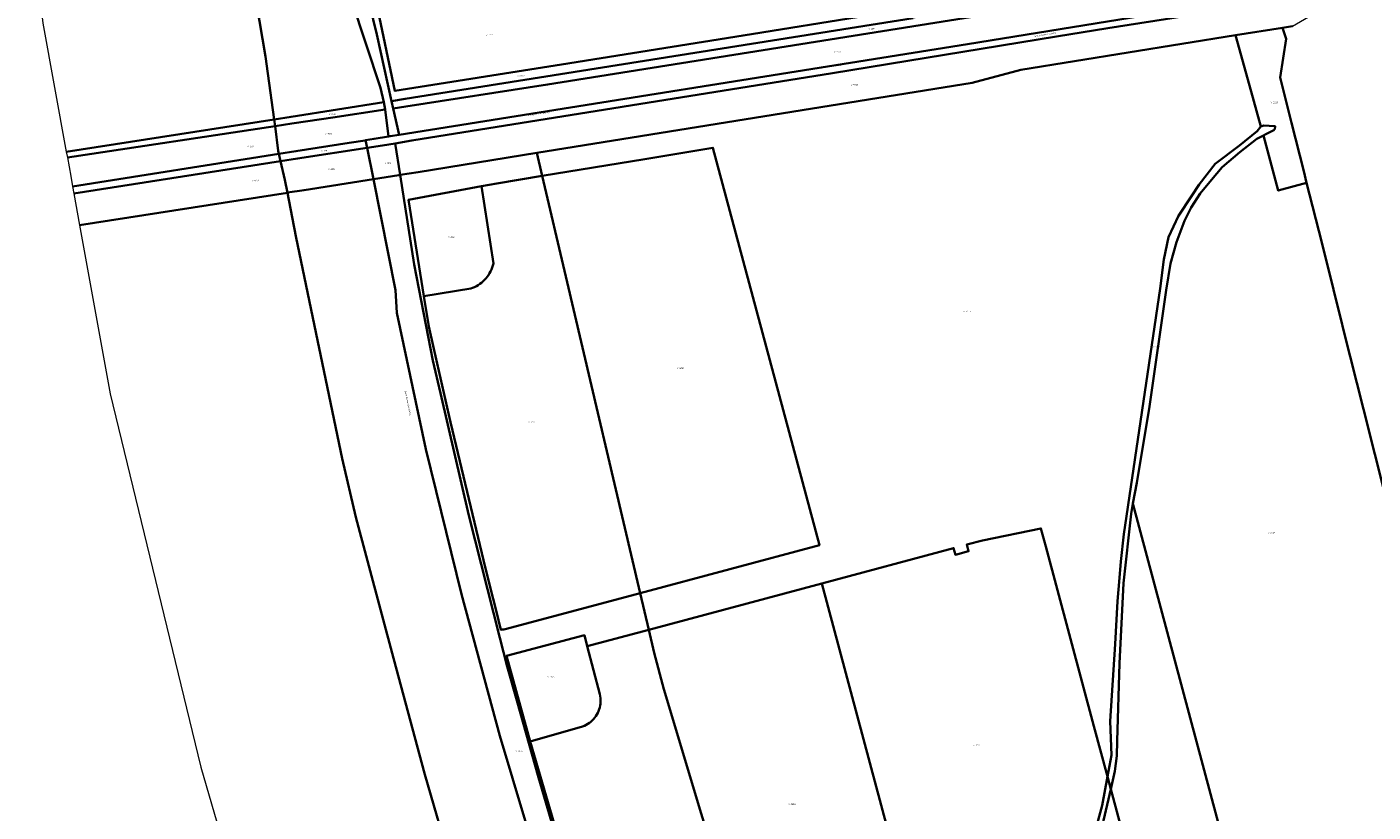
# Model space of a CAD drawing. Header units: metres. Extents: x 102498 to 104230, y 417239 to 420360.
# Tile 5 of 12: x 102498 to 103286, y 418976 to 419436. Entities that reach past the tile are written whole.
import ezdxf
from ezdxf.enums import TextEntityAlignment as Align
from ezdxf.lldxf.tags import DXFTag

# ---------------------------------------------------------------- set-up
doc = ezdxf.new("R2010")
doc.units = ezdxf.units.M
for name, color, linetype, lineweight in [('B-WE-KG-GRENS_PERCEEL-GV', 150, 'Continuous', 18), ('B-WE-KG-GRENS_PERCEEL-S @ 0.5', 150, 'Continuous', 25), ('B-WE-OG-BEBOUWING_STRAATNAAM-T18', 10, 'Continuous', 18), ('N-WE-KG-GRENS_KADASTRAAL-G', 150, 'KG-KADASTRAAL', 35)]:
    doc.layers.add(name, color=color, linetype=linetype, lineweight=lineweight)
doc.styles.add('NLCS-ISO', font='NLCS-ISO.ttf')
doc.styles.add('NLCS-ISO-ANNOTATIEF-T18', font='NLCS-ISO.ttf', dxfattribs={"height": 1.8})
doc.styles.get("Standard").update_dxf_attribs({"font": 'arial.ttf'})
tags = doc.linetypes.add('KG-KADASTRAAL', pattern='A,5.5,-2,["K",Standard,S=1.8,R=0,X=0,Y=-0.9],-2,5.5,-2,[5,NLCS.SHX,S=0.75,R=0,X=0,Y=0],-2', length=19).pattern_tags.tags
tags[6] = DXFTag(74, 10)

# ---------------------------------------------------------------- blocks, each defined once
blk = doc.blocks.new('SKG-PERCEELNUMMER-SO')
at = {"style": 'NLCS-ISO', "oblique": 10, "flags": 1}
for tag, p in [('GEMEENTECODE', (0, 2.6)), ('PERCEELGROOTTE', (0, -2.4))]:
    blk.add_attdef(tag, text='', height=1.8, dxfattribs=at).set_placement(p, align=Align.MIDDLE_CENTER)
at = {"style": 'NLCS-ISO', "oblique": 10}
blk.add_attdef('SECTIE', text='', height=1.8, dxfattribs=at).set_placement((-0.5, 0), align=Align.MIDDLE_RIGHT)
blk.add_attdef('PERCEELNUMMER', text='', height=1.8, dxfattribs=at).set_placement((0.5, 0), align=Align.MIDDLE_LEFT)

msp = doc.modelspace()

# ---------------------------------------------------------------- linework, layer by layer
at = {"layer": 'B-WE-KG-GRENS_PERCEEL-GV'}
for points in [[(102520.636, 419362.49), (102642.464, 419381.521), (102638.715, 419408.428), (102637.332, 419418.354), (102628.797, 419469.162), (102621.568, 419520.075), (102614.87, 419582.457), (102602.957, 419696.775), (102598.384, 419751.77), (102595.609, 419798.532), (102591.808, 419859.367), (102591.523, 419874.31), (102497.559, 419514.498), (102501.516, 419481.235), (102506.942, 419437.868)], [(102715.627, 419372.529), (102712.202, 419388.009), (102711.257, 419392.28), (102702.613, 419431.329), (102695.964, 419458.626), (102696.169, 419465.769), (102692.435, 419484.404), (102686.525, 419515.676), (102682.628, 419542.057), (102679.278, 419558.47), (102677.007, 419558.535), (102674.504, 419561.549), (102673.326, 419572.339), (102666.565, 419572.831), (102667.107, 419564.067), (102678.482, 419482.401), (102684.698, 419461.61), (102687.72, 419451.503), (102704.73, 419400.002), (102706.727, 419391.56), (102707.412, 419387.27), (102709.445, 419371.542), (102710.315, 419371.681)], [(102989.686, 419442.384), (102928.686, 419445.851), (102914.991, 419446.629), (102866.266, 419449.399), (102747.295, 419456.16), (102754.016, 419564.258), (102754.243, 419567.909), (102722.875, 419569.519), (102722.6, 419569.534), (102722.541, 419569.537), (102722.513, 419569.538), (102722.414, 419569.543), (102684.43, 419571.659), (102689.581, 419541.815), (102693.861, 419514.231), (102696.913, 419497.526), (102702.757, 419468.248), (102702.313, 419449.402), (102713.154, 419398.195), (102810.766, 419413.746), (102917.222, 419430.74), (102990.198, 419442.355)], [(103238.848, 419471.595), (103240.071, 419471.791), (103240.192, 419471.81), (103239.892, 419473.359), (103243.355, 419474.294), (103245.752, 419474.596), (103253.715, 419476.001), (103266.567, 419478.35), (103266.17, 419482.203), (103259.58, 419480.188), (103246.415, 419477.664), (103207.759, 419471.594), (103168.907, 419465.494), (103069.628, 419449.278), (103069.388, 419449.042), (103016.95, 419440.835), (102719.151, 419393.534), (102711.257, 419392.28), (102712.202, 419388.009), (102719.612, 419389.153), (102802.633, 419401.966), (103068.761, 419444.403), (103238.796, 419471.587)], [(102712.202, 419388.009), (102715.627, 419372.529), (103048.661, 419425.724), (103233.328, 419455.68), (103234.321, 419455.841), (103234.025, 419457.619), (103240.93, 419458.768), (103240.109, 419463.7), (103239.034, 419470.157), (103238.796, 419471.587), (103068.761, 419444.403), (102802.633, 419401.966), (102719.612, 419389.153)], [(102726.753, 419350.679), (102796.367, 419361.892), (103051.449, 419402.976), (103079.955, 419410.635), (103205.771, 419430.849), (103233.227, 419435.26), (103239.061, 419436.197), (103282.689, 419461.681), (103270.876, 419457.524), (103243.399, 419452.382), (103216.852, 419448.442), (103188.224, 419444.19), (103177.251, 419442.319), (103130.959, 419434.922), (103100.769, 419430.062), (102969.633, 419408.732), (102723.194, 419369.1), (102713.275, 419367.505), (102716.211, 419348.981)], [(102861.952, 419082.564), (102963.278, 419109.688), (103040.572, 419130.379), (103041.606, 419126.515), (103049.334, 419128.583), (103048.3, 419132.447), (103057.483, 419134.906), (103091.765, 419141.913), (103094.579, 419131.403), (103122.756, 419026.14), (103130.692, 418996.496), (103133.026, 419009.136), (103132.276, 419029.073), (103135.15, 419074.066), (103136.554, 419099.263), (103137.681, 419112.998), (103138.47, 419122.611), (103140.24, 419138.467), (103161.66, 419282.574), (103163.743, 419299.53), (103166.467, 419312.515), (103172.334, 419325.13), (103180.045, 419336.674), (103184.448, 419343.481), (103193.769, 419355.434), (103208.044, 419366.182), (103218.425, 419374.725), (103220.529, 419377.36), (103213.885, 419401.432), (103205.771, 419430.849), (103079.955, 419410.635), (103051.449, 419402.976), (102796.367, 419361.892), (102799.532, 419348.41), (102859.605, 419358.28), (102899.509, 419364.93), (102961.897, 419132.093), (102856.921, 419103.992)], [(103220.529, 419377.36), (103222.354, 419378.061), (103228.544, 419377.659), (103229.059, 419377.416), (103228.819, 419375.979), (103228.278, 419375.191), (103223.554, 419372.95), (103222.118, 419372.217), (103230.772, 419339.887), (103247.446, 419344.35), (103245.699, 419351.3), (103238.598, 419379.56), (103231.951, 419406.011), (103235.367, 419428.698), (103233.227, 419435.26), (103205.771, 419430.849), (103213.885, 419401.432)], [(102642.464, 419381.521), (102642.991, 419377.586), (102652.88, 419379.085), (102670.111, 419381.696), (102676.903, 419382.601), (102707.412, 419387.27), (102706.727, 419391.56), (102652.345, 419383.065)], [(102686.444, 419367.892), (102695.739, 419369.256), (102696.007, 419369.303), (102700.983, 419370.172), (102709.445, 419371.542), (102707.412, 419387.27), (102676.903, 419382.601), (102670.111, 419381.696), (102652.88, 419379.085), (102642.991, 419377.586), (102644.85, 419363.136), (102645.247, 419361.36), (102655.143, 419362.929)], [(102520.636, 419362.49), (102521.246, 419359.134), (102642.991, 419377.586), (102642.464, 419381.521)], [(102524.325, 419342.186), (102645.247, 419361.36), (102644.85, 419363.136), (102642.991, 419377.586), (102521.246, 419359.134), (102523.204, 419348.353)], [(103130.692, 418996.496), (103132.646, 418989.194), (103135.094, 418999.71), (103136.303, 419008.694), (103136.331, 419017.463), (103137.728, 419062.773), (103140.076, 419109.783), (103144.517, 419150.447), (103145.621, 419156.516), (103147.841, 419168.721), (103155.336, 419213.352), (103165.15, 419281.411), (103167.748, 419297.216), (103171.091, 419309.703), (103175.85, 419322.047), (103179.715, 419329.937), (103185.016, 419338.047), (103191.771, 419346.074), (103197.979, 419353.569), (103208.344, 419362.407), (103218.175, 419370.203), (103222.118, 419372.217), (103223.554, 419372.95), (103228.278, 419375.191), (103228.819, 419375.979), (103229.059, 419377.416), (103228.544, 419377.659), (103222.354, 419378.061), (103220.529, 419377.36), (103218.425, 419374.725), (103208.044, 419366.182), (103193.769, 419355.434), (103184.448, 419343.481), (103180.045, 419336.674), (103172.334, 419325.13), (103166.467, 419312.515), (103163.743, 419299.53), (103161.66, 419282.574), (103140.24, 419138.467), (103138.47, 419122.611), (103137.681, 419112.998), (103136.554, 419099.263), (103135.15, 419074.066), (103132.276, 419029.073), (103133.026, 419009.136)], [(102646.213, 419357.035), (102656.114, 419358.583), (102696.9, 419364.962), (102696.007, 419369.303), (102695.739, 419369.256), (102686.444, 419367.892), (102655.143, 419362.929), (102645.247, 419361.36)], [(102715.519, 419348.869), (102716.211, 419348.981), (102713.275, 419367.505), (102705.957, 419366.328), (102696.9, 419364.962), (102700.7, 419346.483)], [(102524.325, 419342.186), (102525.069, 419338.09), (102646.213, 419357.035), (102645.247, 419361.36)], [(102650.226, 419338.626), (102650.322, 419338.641), (102659.956, 419340.141), (102700.7, 419346.483), (102696.9, 419364.962), (102656.114, 419358.583), (102646.213, 419357.035), (102648.653, 419346.114)], [(102813.369, 419289.479), (102856.921, 419103.992), (102961.897, 419132.093), (102899.509, 419364.93), (102859.605, 419358.28), (102799.532, 419348.41)], [(102528.416, 419319.664), (102650.226, 419338.626), (102648.653, 419346.114), (102646.213, 419357.035), (102525.069, 419338.09)], [(102763.983, 419342.351), (102770.865, 419297.068), (102770.566, 419295.889), (102770.196, 419294.731), (102769.756, 419293.597), (102769.248, 419292.492), (102768.673, 419291.421), (102768.034, 419290.386), (102767.333, 419289.392), (102766.573, 419288.443), (102765.756, 419287.542), (102764.886, 419286.693), (102763.965, 419285.898), (102762.998, 419285.161), (102761.988, 419284.484), (102760.938, 419283.87), (102759.853, 419283.321), (102758.736, 419282.84), (102757.592, 419282.427), (102730.216, 419278.066), (102733.025, 419260.188), (102736.032, 419247.164), (102745.776, 419204.169), (102766.273, 419118.43), (102770.764, 419100.635), (102772.424, 419093.914), (102775.219, 419082.6), (102776.071, 419082.62), (102776.919, 419082.697), (102777.761, 419082.832), (102778.591, 419083.024), (102856.921, 419103.992), (102813.369, 419289.479), (102799.532, 419348.41), (102772.948, 419344.042)], [(102652.957, 419324.337), (102650.226, 419338.626), (102528.416, 419319.664), (102546.38, 419220.78), (102561.173, 419159.743), (102599.37, 419002.14), (102672.151, 418752.275), (102713.308, 418675.811), (102739.355, 418624.013), (102772.019, 418556.688), (102793.56, 418508.746), (102820.484, 418449.499), (102875.777, 418451.655), (102865.854, 418502.705), (102845.452, 418592.773), (102831.521, 418650.631), (102823.048, 418683.314), (102785.037, 418819.338), (102746.069, 418944.691), (102730.631, 418997.826), (102712.308, 419065.91), (102690.239, 419148.459), (102682.204, 419182.834), (102655.29, 419312.129)], [(102763.983, 419342.351), (102721.22, 419334.481), (102730.216, 419278.066), (102757.592, 419282.427), (102758.736, 419282.84), (102759.853, 419283.321), (102760.938, 419283.87), (102761.988, 419284.484), (102762.998, 419285.161), (102763.965, 419285.898), (102764.886, 419286.693), (102765.756, 419287.542), (102766.573, 419288.443), (102767.333, 419289.392), (102768.034, 419290.386), (102768.673, 419291.421), (102769.248, 419292.492), (102769.756, 419293.597), (102770.196, 419294.731), (102770.566, 419295.889), (102770.865, 419297.068)], [(103130.692, 418996.496), (103122.756, 419026.14), (103094.579, 419131.403), (103091.765, 419141.913), (103057.483, 419134.906), (103048.3, 419132.447), (103049.334, 419128.583), (103041.606, 419126.515), (103040.572, 419130.379), (102963.278, 419109.688), (103026.191, 418874.662), (103100.646, 418894.593), (103101.131, 418895.822), (103104.639, 418905.446), (103109.602, 418919.17), (103113.761, 418930.902), (103119.029, 418948.669), (103120.243, 418952.973), (103122.681, 418961.698), (103127.582, 418979.658)], [(102865.114, 419069.098), (102870.806, 419047.739), (102892.62, 418974.965), (102925.652, 418867.317), (102930.997, 418849.18), (103026.191, 418874.662), (102963.278, 419109.688), (102861.952, 419082.564)], [(102792.527, 419017.026), (102823.179, 419025.95), (102824.215, 419026.357), (102825.22, 419026.836), (102826.188, 419027.385), (102827.115, 419028.002), (102827.996, 419028.682), (102828.827, 419029.423), (102829.603, 419030.22), (102830.321, 419031.071), (102830.977, 419031.97), (102831.568, 419032.914), (102832.09, 419033.896), (102832.542, 419034.914), (102832.92, 419035.96), (102833.224, 419037.031), (102833.451, 419038.121), (102833.601, 419039.224), (102833.672, 419040.335), (102833.664, 419041.448), (102833.578, 419042.558), (102833.413, 419043.659), (102833.171, 419044.745), (102825.887, 419072.91), (102824.214, 419079.381), (102778.577, 419067.179)], [(103130.692, 418996.496), (103127.582, 418979.658), (103122.681, 418961.698), (103120.243, 418952.973), (103119.029, 418948.669), (103113.761, 418930.902), (103109.602, 418919.17), (103104.639, 418905.446), (103101.131, 418895.822), (103100.646, 418894.593), (103104.353, 418895.585), (103111.136, 418913.404), (103122.113, 418944.826), (103124.847, 418955.691), (103132.646, 418989.194)], [(103104.353, 418895.585), (103112.332, 418897.721), (103153.465, 418911.42), (103150.972, 418920.736), (103132.646, 418989.194), (103124.847, 418955.691), (103122.113, 418944.826), (103111.136, 418913.404)]]:
    msp.add_lwpolyline(points, close=True, dxfattribs=at)
for points in [[(102628.797, 419469.162), (102637.332, 419418.354), (102638.715, 419408.428), (102642.464, 419381.521), (102652.345, 419383.065), (102706.727, 419391.56), (102704.73, 419400.002), (102687.72, 419451.503)], [(102695.964, 419458.626), (102702.613, 419431.329), (102711.257, 419392.28), (102719.151, 419393.534), (103016.95, 419440.835)], [(103233.328, 419455.68), (103048.661, 419425.724), (102715.627, 419372.529), (102710.315, 419371.681), (102709.445, 419371.542), (102700.983, 419370.172), (102696.007, 419369.303), (102696.9, 419364.962), (102705.957, 419366.328), (102713.275, 419367.505), (102723.194, 419369.1), (102969.633, 419408.732), (103100.769, 419430.062), (103130.959, 419434.922), (103177.251, 419442.319)], [(102990.198, 419442.355), (102917.222, 419430.74), (102810.766, 419413.746), (102713.154, 419398.195), (102702.313, 419449.402)], [(103239.061, 419436.197), (103233.227, 419435.26), (103235.367, 419428.698), (103231.951, 419406.011), (103238.598, 419379.56), (103245.699, 419351.3), (103247.446, 419344.35), (103256.238, 419309.363), (103263.158, 419281.824), (103264.977, 419274.586), (103267.677, 419263.842), (103269.121, 419258.095), (103280.762, 419211.769), (103307.245, 419106.38)], [(103307.245, 419106.38), (103280.762, 419211.769), (103269.121, 419258.095), (103267.677, 419263.842), (103264.977, 419274.586), (103263.158, 419281.824), (103256.238, 419309.363), (103247.446, 419344.35), (103230.772, 419339.887), (103222.118, 419372.217), (103218.175, 419370.203), (103208.344, 419362.407), (103197.979, 419353.569), (103191.771, 419346.074), (103185.016, 419338.047), (103179.715, 419329.937), (103175.85, 419322.047), (103171.091, 419309.703), (103167.748, 419297.216), (103165.15, 419281.411), (103155.336, 419213.352), (103147.841, 419168.721), (103145.621, 419156.516), (103207.579, 418925.058)], [(102808.942, 418961.045), (102792.527, 419017.026), (102778.577, 419067.179), (102824.214, 419079.381), (102825.887, 419072.91), (102861.952, 419082.564), (102856.921, 419103.992), (102778.591, 419083.024), (102777.761, 419082.832), (102776.919, 419082.697), (102776.071, 419082.62), (102775.219, 419082.6), (102772.424, 419093.914), (102770.764, 419100.635), (102766.273, 419118.43), (102745.776, 419204.169), (102736.032, 419247.164), (102733.025, 419260.188), (102730.216, 419278.066), (102721.22, 419334.481), (102763.983, 419342.351), (102772.948, 419344.042), (102799.532, 419348.41), (102796.367, 419361.892), (102726.753, 419350.679), (102716.211, 419348.981), (102724.527, 419296.516), (102735.431, 419240.298), (102739.92, 419221.207), (102756.513, 419149.45), (102774.719, 419077.857), (102779.048, 419060.977), (102784.642, 419041.199), (102797.404, 418996.078), (102813.489, 418940.704)], [(102796.91, 418945.99), (102774.628, 419020.324), (102752.136, 419103.422), (102731.366, 419188.257), (102714.23, 419268.249), (102713.628, 419281.529), (102700.7, 419346.483), (102659.956, 419340.141), (102650.322, 419338.641), (102650.226, 419338.626), (102652.957, 419324.337), (102655.29, 419312.129), (102682.204, 419182.834), (102690.239, 419148.459), (102712.308, 419065.91), (102730.631, 418997.826), (102746.069, 418944.691)], [(102813.489, 418940.704), (102797.404, 418996.078), (102784.642, 419041.199), (102779.048, 419060.977), (102774.719, 419077.857), (102756.513, 419149.45), (102739.92, 419221.207), (102735.431, 419240.298), (102724.527, 419296.516), (102716.211, 419348.981), (102715.519, 419348.869), (102700.7, 419346.483), (102713.628, 419281.529), (102714.23, 419268.249), (102731.366, 419188.257), (102752.136, 419103.422), (102774.628, 419020.324), (102796.91, 418945.99)], [(103207.579, 418925.058), (103145.621, 419156.516), (103144.517, 419150.447), (103140.076, 419109.783), (103137.728, 419062.773), (103136.331, 419017.463), (103136.303, 419008.694), (103135.094, 418999.71), (103132.646, 418989.194), (103150.972, 418920.736)], [(102892.62, 418974.965), (102870.806, 419047.739), (102865.114, 419069.098), (102861.952, 419082.564), (102825.887, 419072.91), (102833.171, 419044.745), (102833.413, 419043.659), (102833.578, 419042.558), (102833.664, 419041.448), (102833.672, 419040.335), (102833.601, 419039.224), (102833.451, 419038.121), (102833.224, 419037.031), (102832.92, 419035.96), (102832.542, 419034.914), (102832.09, 419033.896), (102831.568, 419032.914), (102830.977, 419031.97), (102830.321, 419031.071), (102829.603, 419030.22), (102828.827, 419029.423), (102827.996, 419028.682), (102827.115, 419028.002), (102826.188, 419027.385), (102825.22, 419026.836), (102824.215, 419026.357), (102823.179, 419025.95), (102792.527, 419017.026), (102808.942, 418961.045)]]:
    msp.add_lwpolyline(points, dxfattribs=at)
at = {"layer": 'N-WE-KG-GRENS_KADASTRAAL-G'}
for points in [[(102598.384, 419751.77), (102602.957, 419696.775), (102614.87, 419582.457), (102621.568, 419520.075), (102628.797, 419469.162), (102637.332, 419418.354)], [(102673.326, 419572.339), (102674.504, 419561.549), (102677.007, 419558.535), (102679.278, 419558.47), (102682.628, 419542.057), (102686.525, 419515.676), (102692.435, 419484.404), (102696.169, 419465.769), (102695.964, 419458.626), (102702.613, 419431.329), (102711.257, 419392.28)], [(102684.43, 419571.659), (102689.581, 419541.815), (102693.861, 419514.231), (102696.913, 419497.526), (102702.757, 419468.248), (102702.313, 419449.402), (102713.154, 419398.195), (102810.766, 419413.746), (102917.222, 419430.74), (102990.198, 419442.355)], [(102719.612, 419389.153), (102802.633, 419401.966), (103068.761, 419444.403), (103238.796, 419471.587)], [(102715.627, 419372.529), (103048.661, 419425.724), (103233.328, 419455.68)], [(102706.727, 419391.56), (102704.73, 419400.002), (102687.72, 419451.503)], [(102723.194, 419369.1), (102969.633, 419408.732), (103100.769, 419430.062), (103130.959, 419434.922), (103177.251, 419442.319), (103188.224, 419444.19), (103216.852, 419448.442)], [(102719.151, 419393.534), (103016.95, 419440.835)], [(102796.367, 419361.892), (103051.449, 419402.976), (103079.955, 419410.635), (103205.771, 419430.849)], [(103205.771, 419430.849), (103233.227, 419435.26)], [(103205.771, 419430.849), (103213.885, 419401.432), (103220.529, 419377.36)], [(103233.227, 419435.26), (103239.061, 419436.197)], [(103233.227, 419435.26), (103235.367, 419428.698)], [(103235.367, 419428.698), (103231.951, 419406.011)], [(102637.332, 419418.354), (102638.715, 419408.428)], [(102638.715, 419408.428), (102642.464, 419381.521)], [(103231.951, 419406.011), (103238.598, 419379.56), (103245.699, 419351.3), (103247.446, 419344.35)], [(102642.464, 419381.521), (102652.345, 419383.065), (102706.727, 419391.56)], [(102706.727, 419391.56), (102707.412, 419387.27)], [(102711.257, 419392.28), (102719.151, 419393.534)], [(102712.202, 419388.009), (102711.257, 419392.28)], [(102670.111, 419381.696), (102676.903, 419382.601)], [(102707.412, 419387.27), (102676.903, 419382.601)], [(102709.445, 419371.542), (102707.412, 419387.27)], [(102712.202, 419388.009), (102719.612, 419389.153)], [(102712.202, 419388.009), (102715.627, 419372.529)], [(102520.636, 419362.49), (102642.464, 419381.521)], [(102521.246, 419359.134), (102642.991, 419377.586)], [(102642.464, 419381.521), (102642.991, 419377.586)], [(102642.991, 419377.586), (102652.88, 419379.085), (102670.111, 419381.696)], [(102642.991, 419377.586), (102644.85, 419363.136), (102645.247, 419361.36)], [(103161.66, 419282.574), (103163.743, 419299.53), (103166.467, 419312.515), (103172.334, 419325.13), (103180.045, 419336.674), (103184.448, 419343.481), (103193.769, 419355.434), (103208.044, 419366.182), (103218.425, 419374.725), (103220.529, 419377.36)], [(103220.529, 419377.36), (103222.354, 419378.061), (103228.544, 419377.659), (103229.059, 419377.416), (103228.819, 419375.979), (103228.278, 419375.191), (103223.554, 419372.95), (103222.118, 419372.217)], [(102645.247, 419361.36), (102655.143, 419362.929), (102686.444, 419367.892)], [(102686.444, 419367.892), (102695.739, 419369.256), (102696.007, 419369.303)], [(102696.007, 419369.303), (102700.983, 419370.172), (102709.445, 419371.542)], [(102696.9, 419364.962), (102696.007, 419369.303)], [(102705.957, 419366.328), (102713.275, 419367.505)], [(102709.445, 419371.542), (102710.315, 419371.681)], [(102710.315, 419371.681), (102715.627, 419372.529)], [(102713.275, 419367.505), (102723.194, 419369.1)], [(102716.211, 419348.981), (102713.275, 419367.505)], [(103222.118, 419372.217), (103218.175, 419370.203), (103208.344, 419362.407), (103197.979, 419353.569), (103191.771, 419346.074), (103185.016, 419338.047), (103179.715, 419329.937), (103175.85, 419322.047), (103171.091, 419309.703)], [(103222.118, 419372.217), (103230.772, 419339.887), (103247.446, 419344.35)], [(102524.325, 419342.186), (102645.247, 419361.36)], [(102645.247, 419361.36), (102646.213, 419357.035)], [(102646.213, 419357.035), (102656.114, 419358.583), (102696.9, 419364.962)], [(102696.9, 419364.962), (102705.957, 419366.328)], [(102696.9, 419364.962), (102700.7, 419346.483)], [(102726.753, 419350.679), (102796.367, 419361.892)], [(102796.367, 419361.892), (102799.532, 419348.41)], [(102856.921, 419103.992), (102961.897, 419132.093), (102899.509, 419364.93), (102859.605, 419358.28), (102799.532, 419348.41)], [(102525.069, 419338.09), (102646.213, 419357.035)], [(102646.213, 419357.035), (102648.653, 419346.114), (102650.226, 419338.626)], [(102650.226, 419338.626), (102650.322, 419338.641), (102659.956, 419340.141), (102700.7, 419346.483)], [(102700.7, 419346.483), (102715.519, 419348.869)], [(102879.441, 418662.732), (102865.58, 418713.964), (102845.828, 418784.429), (102829.887, 418838.521), (102796.91, 418945.99), (102774.628, 419020.324), (102752.136, 419103.422), (102731.366, 419188.257), (102714.23, 419268.249), (102713.628, 419281.529), (102700.7, 419346.483)], [(102715.519, 419348.869), (102716.211, 419348.981)], [(102716.211, 419348.981), (102726.753, 419350.679)], [(102716.211, 419348.981), (102724.527, 419296.516), (102735.431, 419240.298), (102739.92, 419221.207), (102756.513, 419149.45), (102774.719, 419077.857), (102779.048, 419060.977), (102784.642, 419041.199), (102797.404, 418996.078), (102813.489, 418940.704), (102832.356, 418878.963), (102849.176, 418821.55), (102855.728, 418803.132), (102871.393, 418748.232), (102893.774, 418663.24)], [(102799.532, 419348.41), (102772.948, 419344.042), (102763.983, 419342.351)], [(102799.532, 419348.41), (102813.369, 419289.479)], [(103247.446, 419344.35), (103256.238, 419309.363), (103263.158, 419281.824), (103264.977, 419274.586), (103267.677, 419263.842), (103269.121, 419258.095), (103280.762, 419211.769), (103307.245, 419106.38)], [(102528.416, 419319.664), (102650.226, 419338.626)], [(102652.957, 419324.337), (102650.226, 419338.626)], [(102763.983, 419342.351), (102721.22, 419334.481), (102730.216, 419278.066)], [(102770.865, 419297.068), (102763.983, 419342.351)], [(102875.777, 418451.655), (102865.854, 418502.705), (102845.452, 418592.773), (102831.521, 418650.631), (102823.048, 418683.314), (102785.037, 418819.338), (102746.069, 418944.691), (102730.631, 418997.826), (102712.308, 419065.91), (102690.239, 419148.459), (102682.204, 419182.834), (102655.29, 419312.129), (102652.957, 419324.337)], [(103171.091, 419309.703), (103167.748, 419297.216), (103165.15, 419281.411), (103155.336, 419213.352), (103147.841, 419168.721), (103145.621, 419156.516)], [(102757.592, 419282.427), (102758.736, 419282.84), (102759.853, 419283.321), (102760.938, 419283.87), (102761.988, 419284.484), (102762.998, 419285.161), (102763.965, 419285.898), (102764.886, 419286.693), (102765.756, 419287.542), (102766.573, 419288.443), (102767.333, 419289.392), (102768.034, 419290.386), (102768.673, 419291.421), (102769.248, 419292.492), (102769.756, 419293.597), (102770.196, 419294.731), (102770.566, 419295.889), (102770.865, 419297.068)], [(102813.369, 419289.479), (102856.921, 419103.992)], [(102730.216, 419278.066), (102757.592, 419282.427)], [(103137.681, 419112.998), (103138.47, 419122.611), (103140.24, 419138.467), (103161.66, 419282.574)], [(102730.216, 419278.066), (102733.025, 419260.188), (102736.032, 419247.164), (102745.776, 419204.169), (102766.273, 419118.43), (102770.764, 419100.635), (102772.424, 419093.914), (102775.219, 419082.6), (102776.071, 419082.62), (102776.919, 419082.697), (102777.761, 419082.832), (102778.591, 419083.024), (102856.921, 419103.992)], [(103145.621, 419156.516), (103144.517, 419150.447), (103140.076, 419109.783), (103137.728, 419062.773), (103136.331, 419017.463), (103136.303, 419008.694), (103135.094, 418999.71), (103132.646, 418989.194)], [(103286.188, 418944.26), (103269.951, 418939.914), (103236.659, 418931.002), (103207.579, 418925.058), (103145.621, 419156.516)], [(103130.692, 418996.496), (103122.756, 419026.14), (103094.579, 419131.403), (103091.765, 419141.913), (103057.483, 419134.906), (103048.3, 419132.447), (103049.334, 419128.583), (103041.606, 419126.515), (103040.572, 419130.379), (102963.278, 419109.688)], [(102963.278, 419109.688), (102861.952, 419082.564)], [(102963.278, 419109.688), (103026.191, 418874.662)], [(103130.692, 418996.496), (103133.026, 419009.136), (103132.276, 419029.073), (103135.15, 419074.066), (103136.554, 419099.263), (103137.681, 419112.998)], [(102856.921, 419103.992), (102861.952, 419082.564)], [(102825.887, 419072.91), (102824.214, 419079.381), (102778.577, 419067.179), (102792.527, 419017.026)], [(102861.952, 419082.564), (102825.887, 419072.91)], [(102861.952, 419082.564), (102865.114, 419069.098)], [(102792.527, 419017.026), (102823.179, 419025.95), (102824.215, 419026.357), (102825.22, 419026.836), (102826.188, 419027.385), (102827.115, 419028.002), (102827.996, 419028.682), (102828.827, 419029.423), (102829.603, 419030.22), (102830.321, 419031.071), (102830.977, 419031.97), (102831.568, 419032.914), (102832.09, 419033.896), (102832.542, 419034.914), (102832.92, 419035.96), (102833.224, 419037.031), (102833.451, 419038.121), (102833.601, 419039.224), (102833.672, 419040.335), (102833.664, 419041.448), (102833.578, 419042.558), (102833.413, 419043.659), (102833.171, 419044.745), (102825.887, 419072.91)], [(102930.997, 418849.18), (102925.652, 418867.317), (102892.62, 418974.965), (102870.806, 419047.739), (102865.114, 419069.098)], [(102792.527, 419017.026), (102808.942, 418961.045), (102820.608, 418922.196), (102842.559, 418850.044), (102846.097, 418838.394), (102849.329, 418827.75), (102850.138, 418827.778), (102850.942, 418827.859), (102851.74, 418827.991), (102852.528, 418828.175), (102930.997, 418849.18)], [(103100.646, 418894.593), (103101.131, 418895.822), (103104.639, 418905.446), (103109.602, 418919.17), (103113.761, 418930.902), (103119.029, 418948.669), (103120.243, 418952.973), (103122.681, 418961.698), (103127.582, 418979.658), (103130.692, 418996.496)], [(103132.646, 418989.194), (103130.692, 418996.496)], [(103104.353, 418895.585), (103112.332, 418897.721), (103153.465, 418911.42), (103150.972, 418920.736), (103132.646, 418989.194)], [(103132.646, 418989.194), (103124.847, 418955.691), (103122.113, 418944.826), (103111.136, 418913.404), (103104.353, 418895.585)]]:
    msp.add_lwpolyline(points, dxfattribs=at)

# ---------------------------------------------------------------- block references
at = {"layer": 'B-WE-KG-GRENS_PERCEEL-S @ 0.5', "xscale": 0.5, "yscale": 0.5, "zscale": 0.5}
for p, values in [((102767.597, 419430.971), {'PERCEELNUMMER': '2371', 'SECTIE': 'V'}), ((102991.789, 419434.609), {'PERCEELNUMMER': '2511', 'SECTIE': 'V'}), ((102971.541, 419421.222), {'PERCEELNUMMER': '2513', 'SECTIE': 'V'}), ((102785.904, 419406.998), {'PERCEELNUMMER': '2370', 'SECTIE': 'V'}), ((102981.435, 419401.789), {'PERCEELNUMMER': '1990', 'SECTIE': 'V'}), ((103227.366, 419391.483), {'PERCEELNUMMER': '2528', 'SECTIE': 'V'}), ((102675.461, 419384.562), {'PERCEELNUMMER': '2220', 'SECTIE': 'V'}), ((102673.418, 419373.095), {'PERCEELNUMMER': '1532', 'SECTIE': 'V'}), ((102627.799, 419365.724), {'PERCEELNUMMER': '1531', 'SECTIE': 'V'}), ((102671.138, 419363.194), {'PERCEELNUMMER': '1993', 'SECTIE': 'V'}), ((102675.087, 419352.372), {'PERCEELNUMMER': '1534', 'SECTIE': 'V'}), ((102708.216, 419355.865), {'PERCEELNUMMER': '1991', 'SECTIE': 'V'}), ((102630.441, 419345.696), {'PERCEELNUMMER': '1533', 'SECTIE': 'V'}), ((102745.433, 419312.573), {'PERCEELNUMMER': '2341', 'SECTIE': 'V'}), ((103047.294, 419269.104), {'PERCEELNUMMER': '3353', 'SECTIE': 'V'}), ((103158.518, 419248.429), {'PERCEELNUMMER': '3195', 'SECTIE': 'V'}), ((102879.477, 419235.811), {'PERCEELNUMMER': '3212', 'SECTIE': 'V'}), ((102792.33, 419204.065), {'PERCEELNUMMER': '3210', 'SECTIE': 'V'}), ((103225.84, 419139.396), {'PERCEELNUMMER': '2529', 'SECTIE': 'V'}), ((102803.583, 419055.043), {'PERCEELNUMMER': '2340', 'SECTIE': 'V'}), ((102784.941, 419011.316), {'PERCEELNUMMER': '1926', 'SECTIE': 'V'}), ((103053.158, 419015.049), {'PERCEELNUMMER': '3197', 'SECTIE': 'V'}), ((102944.826, 418980.362), {'PERCEELNUMMER': '3354', 'SECTIE': 'V'})]:
    msp.add_blockref('SKG-PERCEELNUMMER-SO', p, dxfattribs=at).add_auto_attribs(values)

# ---------------------------------------------------------------- texts
at = {"layer": 'B-WE-OG-BEBOUWING_STRAATNAAM-T18', "style": 'NLCS-ISO-ANNOTATIEF-T18'}
for s, rotation, p in [('Wieldrechtse Zeedijk', 9.5, (103094.28, 419431.202)), ('Wieldrechtse Zeedijk', 8.9, (102969.096, 419412.616)), ('Wieldrechtse Zeedijk', 9, (102797.671, 419384.869)), ('Oude Beerpoldersekade', 282, (102720.715, 419215.234))]:
    msp.add_text(s, height=0.9, rotation=rotation, dxfattribs=at).set_placement(p, align=Align.MIDDLE)

doc.saveas('drawing.dxf')
